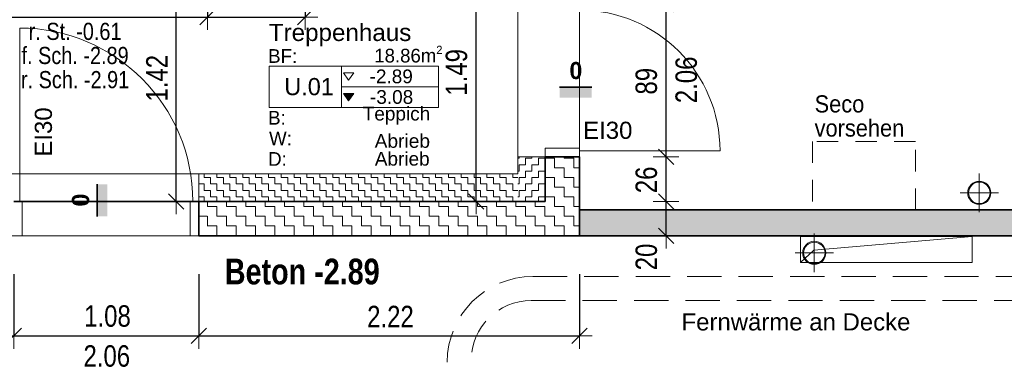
# Model space of a CAD drawing. Header units: metres. Extents: x -75 to 65, y -68 to 92.
# Tile 19 of 32: x 11.79 to 17.53, y 5.34 to 7.33. Entities that reach past the tile are written whole.
import ezdxf

# ---------------------------------------------------------------- set-up
doc = ezdxf.new("R2010")
doc.units = ezdxf.units.M
doc.header["$PDMODE"] = 65
for name, pattern in [('AUSGEZOGEN', [0]), ('STRICHLINIE2_S3', [0.25, 0.2, -0.05]), ('VERDECKT2_S2', [0.165, 0.125, -0.04])]:
    doc.linetypes.add(name, pattern=pattern)
for name, color, linetype in [('XR$1$010 Aussenwände', 7, 'AUSGEZOGEN'), ('XR$1$010 Aussenwände Bauteilschraffuren', 7, 'AUSGEZOGEN'), ('XR$1$010 Aussenwände Schichttrennlinien', 7, 'AUSGEZOGEN'), ('XR$1$010 Türen', 7, 'AUSGEZOGEN'), ('XR$1$035 Decken', 7, 'AUSGEZOGEN'), ('XR$1$056 Lift', 7, 'AUSGEZOGEN'), ('XR$1$060 Möbel Einbau', 7, 'AUSGEZOGEN'), ('XR$1$065 Möbel Einrichtung', 7, 'AUSGEZOGEN'), ('XR$1$080 Raumdefinitionen Kontur', 7, 'AUSGEZOGEN'), ('XR$1$0_', 7, 'AUSGEZOGEN'), ('XR$2$080 Raumdefinitionen Schraffur', 7, 'AUSGEZOGEN'), ('XR$2$080 Raumdefinitionen Text', 7, 'AUSGEZOGEN'), ('XR$2$080 Raumdefinitionen Textrahmen', 7, 'AUSGEZOGEN'), ('XR$2$150 Beschriftungen 1_50', 7, 'AUSGEZOGEN'), ('XR$2$160 Beschriftungen 50', 7, 'AUSGEZOGEN')]:
    doc.layers.add(name, color=color, linetype=linetype)
doc.layers.add('XR$1$STANDARD_1', color=7, linetype='AUSGEZOGEN', lineweight=25)
doc.layers.add('XR$2$STANDARD_1', color=7, linetype='AUSGEZOGEN', lineweight=25)
doc.styles.add('ARIAL', font='ARIAL.TTF')
doc.dimstyles.new('DIMSTYLE_3', dxfattribs={"dimtxt": 0.125, "dimasz": 0.15, "dimexe": 0, "dimexo": 0, "dimgap": 0.0625, "dimtad": 2, "dimrnd": 0.005, "dimzin": 4, "dimdsep": 46, "dimtxsty": 'ARIAL', "dimblk1": 'ALL_ML_STRICH', "dimblk2": 'ALL_ML_STRICH', "dimsah": 1, "dimcen": 0, "dimclrd": 7, "dimclre": 7, "dimclrt": 7, "dimadec": 0, "dimazin": 0, "dimtfac": 1, "dimtdec": 0, "dimtix": 1, "dimtmove": 2, "dimatfit": 3, "dimfxl": 0, "dimtzin": 0, "dimlwd": 0, "dimlwe": 18, "dimarcsym": 0})
doc.dimstyles.new('DIMSTYLE_6', dxfattribs={"dimtxt": 0.125, "dimasz": 0.15, "dimexe": 0, "dimexo": 0, "dimgap": 0.0625, "dimtad": 2, "dimdec": 1, "dimlfac": 100, "dimrnd": 0.5, "dimzin": 4, "dimdsep": 46, "dimtxsty": 'ARIAL', "dimblk1": 'ALL_ML_STRICH', "dimblk2": 'ALL_ML_STRICH', "dimsah": 1, "dimcen": 0, "dimclrd": 7, "dimclre": 7, "dimclrt": 7, "dimadec": 0, "dimazin": 0, "dimtfac": 1, "dimtdec": 0, "dimtix": 1, "dimtmove": 2, "dimatfit": 3, "dimfxl": 0, "dimtzin": 0, "dimlwd": 0, "dimlwe": 18, "dimarcsym": 0})
doc.dimstyles.new('DIMSTYLE_7', dxfattribs={"dimtxt": 0.125, "dimasz": 0.15, "dimexe": 0, "dimexo": 0, "dimgap": 0.0625, "dimtad": 2, "dimdec": 1, "dimlfac": 100, "dimrnd": 0.5, "dimzin": 4, "dimdsep": 46, "dimtxsty": 'ARIAL', "dimblk1": 'ALL_ML_STRICH', "dimblk2": 'ALL_ML_STRICH', "dimsah": 1, "dimcen": 0, "dimclrd": 7, "dimclre": 7, "dimclrt": 7, "dimadec": 0, "dimazin": 0, "dimtfac": 1, "dimtdec": 0, "dimtix": 1, "dimtmove": 2, "dimatfit": 3, "dimfxl": 0, "dimtvp": 1.2, "dimtzin": 0, "dimlwd": 0, "dimlwe": 18, "dimarcsym": 0})
pattern_1 = [(90, (-0.075, 0.075), (-0.0375, 0.0375), [0.0375, -0.0375]), (180, (-0.075, 0.075), (-0.0375, -0.0375), [0.0375, -0.0375])]

# ---------------------------------------------------------------- blocks, each defined once
blk = doc.blocks.new('ALL_ML_STRICH')
at = {"color": 0, "linetype": 'ByBlock', "lineweight": -2}
for p, q in [((0, -0.5), (0, 0.5)), ((-1, 0), (0.5, 0)), ((-0.3, -0.3), (0.3, 0.3))]:
    blk.add_line(p, q, dxfattribs=at)
blk = doc.blocks.new('*D73')
at = {"layer": 'DEFPOINTS', "color": 7, "linetype": 'AUSGEZOGEN', "lineweight": 18, "transparency": 33554687}
for p in [(11.7518, 5.7187), (9.8518, 5.5704), (9.8518, 5.4903)]:
    blk.add_point(p, dxfattribs=at)
at = {"layer": 'XR$2$STANDARD_1', "color": 7, "linetype": 'AUSGEZOGEN', "lineweight": -2, "transparency": 33554687}
for p, q in [((9.8518, 5.8503), (9.8518, 5.4903)), ((11.7518, 5.8503), (11.7518, 5.4903)), ((9.8518, 5.4903), (11.7518, 5.4903))]:
    blk.add_line(p, q, dxfattribs=at)
at = {"layer": 'XR$2$STANDARD_1', "color": 7, "linetype": 'AUSGEZOGEN', "lineweight": 18, "transparency": 33554687, "xscale": 0.15, "yscale": 0.15, "zscale": 0.15, "rotation": 180}
blk.add_blockref('ALL_ML_STRICH', (9.8518, 5.4903), dxfattribs=at)
at = {"layer": 'XR$2$STANDARD_1', "color": 7, "linetype": 'AUSGEZOGEN', "lineweight": 18, "transparency": 33554687, "xscale": 0.15, "yscale": 0.15, "zscale": 0.15}
blk.add_blockref('ALL_ML_STRICH', (11.7518, 5.4903), dxfattribs=at)
at = {"layer": 'XR$2$STANDARD_1', "color": 7, "linetype": 'AUSGEZOGEN', "lineweight": 18, "transparency": 33554687, "insert": (10.8092, 5.6049), "char_height": 0.125, "width": 0.4, "attachment_point": 5, "style": 'ARIAL'}
blk.add_mtext('\\W0.80;\\A1;{\\A1;{1.90\\H0.082500;\\S^ ;}}', dxfattribs=at)
blk = doc.blocks.new('*D74')
at = {"layer": 'DEFPOINTS', "color": 7, "linetype": 'AUSGEZOGEN', "lineweight": 18, "transparency": 33554687}
for p in [(12.8318, 5.856), (11.7518, 5.7187), (11.7518, 5.4903)]:
    blk.add_point(p, dxfattribs=at)
at = {"layer": 'XR$2$STANDARD_1', "color": 7, "linetype": 'AUSGEZOGEN', "lineweight": -2, "transparency": 33554687}
for p, q in [((11.7518, 5.8503), (11.7518, 5.4903)), ((12.8318, 5.8503), (12.8318, 5.4903)), ((11.7518, 5.4903), (12.8318, 5.4903))]:
    blk.add_line(p, q, dxfattribs=at)
at = {"layer": 'XR$2$STANDARD_1', "color": 7, "linetype": 'AUSGEZOGEN', "lineweight": 18, "transparency": 33554687, "xscale": 0.15, "yscale": 0.15, "zscale": 0.15, "rotation": 180}
blk.add_blockref('ALL_ML_STRICH', (11.7518, 5.4903), dxfattribs=at)
at = {"layer": 'XR$2$STANDARD_1', "color": 7, "linetype": 'AUSGEZOGEN', "lineweight": 18, "transparency": 33554687, "xscale": 0.15, "yscale": 0.15, "zscale": 0.15}
blk.add_blockref('ALL_ML_STRICH', (12.8318, 5.4903), dxfattribs=at)
at = {"layer": 'XR$2$STANDARD_1', "color": 7, "linetype": 'AUSGEZOGEN', "lineweight": 18, "transparency": 33554687, "insert": (12.2989, 5.6049), "char_height": 0.125, "width": 0.4, "attachment_point": 5, "style": 'ARIAL'}
blk.add_mtext('\\W0.80;\\A1;{\\A1;{1.08\\H0.082500;\\S^ ;}}', dxfattribs=at)
at = {"layer": 'XR$2$STANDARD_1', "color": 7, "linetype": 'AUSGEZOGEN', "lineweight": 18, "transparency": 33554687, "insert": (12.159, 5.4355), "char_height": 0.125, "width": 0.00625, "attachment_point": 1, "line_spacing_factor": 0.60241, "style": 'ARIAL'}
blk.add_mtext('\\W0.80;2.06', dxfattribs=at)
blk = doc.blocks.new('*D75')
at = {"layer": 'DEFPOINTS', "color": 7, "linetype": 'AUSGEZOGEN', "lineweight": 18, "transparency": 33554687}
for p in [(12.8318, 5.856), (15.0518, 5.7787), (12.8318, 5.4903)]:
    blk.add_point(p, dxfattribs=at)
at = {"layer": 'XR$2$STANDARD_1', "color": 7, "linetype": 'AUSGEZOGEN', "lineweight": -2, "transparency": 33554687}
for p, q in [((12.8318, 5.8503), (12.8318, 5.4903)), ((15.0518, 5.8503), (15.0518, 5.4903)), ((12.8318, 5.4903), (15.0518, 5.4903))]:
    blk.add_line(p, q, dxfattribs=at)
at = {"layer": 'XR$2$STANDARD_1', "color": 7, "linetype": 'AUSGEZOGEN', "lineweight": 18, "transparency": 33554687, "xscale": 0.15, "yscale": 0.15, "zscale": 0.15, "rotation": 180}
blk.add_blockref('ALL_ML_STRICH', (12.8318, 5.4903), dxfattribs=at)
at = {"layer": 'XR$2$STANDARD_1', "color": 7, "linetype": 'AUSGEZOGEN', "lineweight": 18, "transparency": 33554687, "xscale": 0.15, "yscale": 0.15, "zscale": 0.15}
blk.add_blockref('ALL_ML_STRICH', (15.0518, 5.4903), dxfattribs=at)
at = {"layer": 'XR$2$STANDARD_1', "color": 7, "linetype": 'AUSGEZOGEN', "lineweight": 18, "transparency": 33554687, "insert": (13.9495, 5.6028), "char_height": 0.125, "width": 0.4, "attachment_point": 5, "style": 'ARIAL'}
blk.add_mtext('\\W0.80;\\A1;{\\A1;{2.22\\H0.082500;\\S^ ;}}', dxfattribs=at)
blk = doc.blocks.new('*D84')
at = {"layer": 'DEFPOINTS', "color": 7, "linetype": 'AUSGEZOGEN', "lineweight": 18, "transparency": 33554687}
for p in [(12.6994, 7.6935), (12.6208, 6.2735), (12.6994, 6.2735)]:
    blk.add_point(p, dxfattribs=at)
at = {"layer": 'XR$2$STANDARD_1', "color": 7, "linetype": 'AUSGEZOGEN', "lineweight": -2, "transparency": 33554687}
for p, q in [((12.6994, 7.6935), (12.6994, 7.6935)), ((12.6994, 6.2735), (12.6994, 7.6935)), ((12.6994, 6.2735), (12.6994, 6.2735))]:
    blk.add_line(p, q, dxfattribs=at)
at = {"layer": 'XR$2$STANDARD_1', "color": 7, "linetype": 'AUSGEZOGEN', "lineweight": 18, "transparency": 33554687, "xscale": 0.15, "yscale": 0.15, "zscale": 0.15}
for p, rotation in [((12.6994, 7.6935), 90), ((12.6994, 6.2735), 270)]:
    blk.add_blockref('ALL_ML_STRICH', p, dxfattribs=dict(at, rotation=rotation))
at = {"layer": 'XR$2$STANDARD_1', "color": 7, "linetype": 'AUSGEZOGEN', "lineweight": 18, "transparency": 33554687, "insert": (12.5869, 6.9912), "char_height": 0.125, "width": 0.4, "attachment_point": 5, "rotation": 90, "style": 'ARIAL'}
blk.add_mtext('\\W0.80;\\A1;{\\A1;{1.42\\H0.082500;\\S^ ;}}', dxfattribs=at)
blk = doc.blocks.new('*D89')
at = {"layer": 'DEFPOINTS', "color": 7, "linetype": 'AUSGEZOGEN', "lineweight": 18, "transparency": 33554687}
for p in [(14.5006, 7.7635), (14.4497, 6.2735), (14.5173, 6.2735)]:
    blk.add_point(p, dxfattribs=at)
at = {"layer": 'XR$2$STANDARD_1', "color": 7, "linetype": 'AUSGEZOGEN', "lineweight": -2, "transparency": 33554687}
for p, q in [((14.4497, 7.7635), (14.4497, 7.7635)), ((14.4497, 6.2735), (14.4497, 7.7635)), ((14.4497, 6.2735), (14.4497, 6.2735))]:
    blk.add_line(p, q, dxfattribs=at)
at = {"layer": 'XR$2$STANDARD_1', "color": 7, "linetype": 'AUSGEZOGEN', "lineweight": 18, "transparency": 33554687, "xscale": 0.15, "yscale": 0.15, "zscale": 0.15}
for p, rotation in [((14.4497, 7.7635), 90), ((14.4497, 6.2735), 270)]:
    blk.add_blockref('ALL_ML_STRICH', p, dxfattribs=dict(at, rotation=rotation))
at = {"layer": 'XR$2$STANDARD_1', "color": 7, "linetype": 'AUSGEZOGEN', "lineweight": 18, "transparency": 33554687, "insert": (14.3351, 7.0256), "char_height": 0.125, "width": 0.4, "attachment_point": 5, "rotation": 90, "style": 'ARIAL'}
blk.add_mtext('\\W0.80;\\A1;{\\A1;{1.49\\H0.082500;\\S^ ;}}', dxfattribs=at)
blk = doc.blocks.new('*D93')
at = {"layer": 'DEFPOINTS', "color": 7, "linetype": 'AUSGEZOGEN', "lineweight": 18, "transparency": 33554687}
for p in [(15.6128, 6.2735), (15.5571, 6.0735), (15.5724, 6.0735)]:
    blk.add_point(p, dxfattribs=at)
at = {"layer": 'XR$2$STANDARD_1', "color": 7, "linetype": 'AUSGEZOGEN', "lineweight": -2, "transparency": 33554687}
for p, q in [((15.5571, 6.2735), (15.5571, 6.2735)), ((15.5571, 6.0735), (15.5571, 6.2735)), ((15.5571, 6.0735), (15.5571, 6.0735))]:
    blk.add_line(p, q, dxfattribs=at)
at = {"layer": 'XR$2$STANDARD_1', "color": 7, "linetype": 'AUSGEZOGEN', "lineweight": 18, "transparency": 33554687, "xscale": 0.15, "yscale": 0.15, "zscale": 0.15}
for p, rotation in [((15.5571, 6.2735), 90), ((15.5571, 6.0735), 270)]:
    blk.add_blockref('ALL_ML_STRICH', p, dxfattribs=dict(at, rotation=rotation))
at = {"layer": 'XR$2$STANDARD_1', "color": 7, "linetype": 'AUSGEZOGEN', "lineweight": 18, "transparency": 33554687, "insert": (15.4425, 5.9498), "char_height": 0.125, "width": 0.4, "attachment_point": 5, "rotation": 90, "style": 'ARIAL'}
blk.add_mtext('\\W0.80;\\A1;{\\A1;{20\\H0.082500;\\S^ ;}}', dxfattribs=at)
blk = doc.blocks.new('*D94')
at = {"layer": 'DEFPOINTS', "color": 7, "linetype": 'AUSGEZOGEN', "lineweight": 18, "transparency": 33554687}
for p in [(15.7158, 6.5335), (15.5571, 6.2735), (15.6128, 6.2735)]:
    blk.add_point(p, dxfattribs=at)
at = {"layer": 'XR$2$STANDARD_1', "color": 7, "linetype": 'AUSGEZOGEN', "lineweight": -2, "transparency": 33554687}
for p, q in [((15.5571, 6.5335), (15.5571, 6.5335)), ((15.5571, 6.2735), (15.5571, 6.5335)), ((15.5571, 6.2735), (15.5571, 6.2735))]:
    blk.add_line(p, q, dxfattribs=at)
at = {"layer": 'XR$2$STANDARD_1', "color": 7, "linetype": 'AUSGEZOGEN', "lineweight": 18, "transparency": 33554687, "xscale": 0.15, "yscale": 0.15, "zscale": 0.15}
for p, rotation in [((15.5571, 6.5335), 90), ((15.5571, 6.2735), 270)]:
    blk.add_blockref('ALL_ML_STRICH', p, dxfattribs=dict(at, rotation=rotation))
at = {"layer": 'XR$2$STANDARD_1', "color": 7, "linetype": 'AUSGEZOGEN', "lineweight": 18, "transparency": 33554687, "insert": (15.4425, 6.399), "char_height": 0.125, "width": 0.4, "attachment_point": 5, "rotation": 90, "style": 'ARIAL'}
blk.add_mtext('\\W0.80;\\A1;{\\A1;{26\\H0.082500;\\S^ ;}}', dxfattribs=at)
blk = doc.blocks.new('*D95')
at = {"layer": 'DEFPOINTS', "color": 7, "linetype": 'AUSGEZOGEN', "lineweight": 18, "transparency": 33554687}
for p in [(15.7239, 7.4235), (15.5571, 6.5335), (15.7158, 6.5335)]:
    blk.add_point(p, dxfattribs=at)
at = {"layer": 'XR$2$STANDARD_1', "color": 7, "linetype": 'AUSGEZOGEN', "lineweight": -2, "transparency": 33554687}
for p, q in [((15.5571, 7.4235), (15.5571, 7.4235)), ((15.5571, 6.5335), (15.5571, 7.4235)), ((15.5571, 6.5335), (15.5571, 6.5335))]:
    blk.add_line(p, q, dxfattribs=at)
at = {"layer": 'XR$2$STANDARD_1', "color": 7, "linetype": 'AUSGEZOGEN', "lineweight": 18, "transparency": 33554687, "xscale": 0.15, "yscale": 0.15, "zscale": 0.15}
for p, rotation in [((15.5571, 7.4235), 90), ((15.5571, 6.5335), 270)]:
    blk.add_blockref('ALL_ML_STRICH', p, dxfattribs=dict(at, rotation=rotation))
at = {"layer": 'XR$2$STANDARD_1', "color": 7, "linetype": 'AUSGEZOGEN', "lineweight": 18, "transparency": 33554687, "insert": (15.6119, 6.8458), "char_height": 0.125, "width": 0.00625, "attachment_point": 1, "rotation": 90, "line_spacing_factor": 0.60241, "style": 'ARIAL'}
blk.add_mtext('\\W0.80;2.06', dxfattribs=at)
at = {"layer": 'XR$2$STANDARD_1', "color": 7, "linetype": 'AUSGEZOGEN', "lineweight": 18, "transparency": 33554687, "insert": (15.4425, 6.9739), "char_height": 0.125, "width": 0.4, "attachment_point": 5, "rotation": 90, "style": 'ARIAL'}
blk.add_mtext('\\W0.80;\\A1;{\\A1;{89\\H0.082500;\\S^ ;}}', dxfattribs=at)
blk = doc.blocks.new('*D103')
at = {"layer": 'DEFPOINTS', "color": 7, "linetype": 'AUSGEZOGEN', "lineweight": 18, "transparency": 33554687}
for p in [(12.8818, 7.5135), (11.6818, 7.4206), (11.6818, 7.3476)]:
    blk.add_point(p, dxfattribs=at)
at = {"layer": 'XR$2$STANDARD_1', "color": 7, "linetype": 'AUSGEZOGEN', "lineweight": -2, "transparency": 33554687}
for p, q in [((11.6818, 7.6274), (11.6818, 7.3476)), ((12.8818, 7.6274), (12.8818, 7.3476)), ((11.6818, 7.3476), (12.8818, 7.3476))]:
    blk.add_line(p, q, dxfattribs=at)
at = {"layer": 'XR$2$STANDARD_1', "color": 7, "linetype": 'AUSGEZOGEN', "lineweight": 18, "transparency": 33554687, "xscale": 0.15, "yscale": 0.15, "zscale": 0.15, "rotation": 180}
blk.add_blockref('ALL_ML_STRICH', (11.6818, 7.3476), dxfattribs=at)
at = {"layer": 'XR$2$STANDARD_1', "color": 7, "linetype": 'AUSGEZOGEN', "lineweight": 18, "transparency": 33554687, "xscale": 0.15, "yscale": 0.15, "zscale": 0.15}
blk.add_blockref('ALL_ML_STRICH', (12.8818, 7.3476), dxfattribs=at)
at = {"layer": 'XR$2$STANDARD_1', "color": 7, "linetype": 'AUSGEZOGEN', "lineweight": 18, "transparency": 33554687, "insert": (12.2892, 7.4622), "char_height": 0.125, "width": 0.4, "attachment_point": 5, "style": 'ARIAL'}
blk.add_mtext('\\W0.80;\\A1;{\\A1;{1.20\\H0.082500;\\S^ ;}}', dxfattribs=at)
blk = doc.blocks.new('*D104')
at = {"layer": 'DEFPOINTS', "color": 7, "linetype": 'AUSGEZOGEN', "lineweight": 18, "transparency": 33554687}
for p in [(12.8818, 7.5135), (13.4518, 7.3826), (12.8818, 7.3476)]:
    blk.add_point(p, dxfattribs=at)
at = {"layer": 'XR$2$STANDARD_1', "color": 7, "linetype": 'AUSGEZOGEN', "lineweight": -2, "transparency": 33554687}
for p, q in [((12.8818, 7.6274), (12.8818, 7.3476)), ((13.4518, 7.6274), (13.4518, 7.3476)), ((12.8818, 7.3476), (13.4518, 7.3476))]:
    blk.add_line(p, q, dxfattribs=at)
at = {"layer": 'XR$2$STANDARD_1', "color": 7, "linetype": 'AUSGEZOGEN', "lineweight": 18, "transparency": 33554687, "xscale": 0.15, "yscale": 0.15, "zscale": 0.15, "rotation": 180}
blk.add_blockref('ALL_ML_STRICH', (12.8818, 7.3476), dxfattribs=at)
at = {"layer": 'XR$2$STANDARD_1', "color": 7, "linetype": 'AUSGEZOGEN', "lineweight": 18, "transparency": 33554687, "xscale": 0.15, "yscale": 0.15, "zscale": 0.15}
blk.add_blockref('ALL_ML_STRICH', (13.4518, 7.3476), dxfattribs=at)
at = {"layer": 'XR$2$STANDARD_1', "color": 7, "linetype": 'AUSGEZOGEN', "lineweight": 18, "transparency": 33554687, "insert": (13.1622, 7.4622), "char_height": 0.125, "width": 0.4, "attachment_point": 5, "style": 'ARIAL'}
blk.add_mtext('\\W0.80;\\A1;{\\A1;{57\\H0.082500;\\S^ ;}}', dxfattribs=at)

msp = doc.modelspace()

# ---------------------------------------------------------------- hatches: boundary and pattern name
at = {"layer": 'XR$1$010 Aussenwände Bauteilschraffuren', "linetype": 'AUSGEZOGEN', "lineweight": 13, "transparency": 33554687}
h = msp.add_hatch(dxfattribs=at)
h.set_pattern_fill('MUSTER', scale=0.05625, style=0, pattern_type=2)
h.set_pattern_definition([(0, (0.1125, 0.1125), (0.05625, 0.05625), [0.05625, -0.05625]), (90, (0.1125, 0.1125), (-0.05625, 0.05625), [0.05625, -0.05625])])
h.paths.add_polyline_path([(14.8518, 6.2735), (12.8318, 6.2735), (12.8318, 6.0735), (15.0518, 6.0735), (15.0518, 6.5335), (14.8518, 6.5335)], flags=0)
h = msp.add_hatch(dxfattribs=at)
h.set_pattern_fill('MUSTER', scale=0.0375, angle=90, style=0, pattern_type=2)
h.set_pattern_definition(pattern_1)
h.paths.add_polyline_path([(14.8518, 6.4335), (14.8518, 6.5335), (14.6918, 6.5335), (14.6918, 6.4335)], flags=0)
h = msp.add_hatch(dxfattribs=at)
h.set_pattern_fill('MUSTER', scale=0.0375, style=0, pattern_type=2)
h.set_pattern_definition([(0, (0.075, 0.075), (0.0375, 0.0375), [0.0375, -0.0375]), (90, (0.075, 0.075), (-0.0375, 0.0375), [0.0375, -0.0375])])
h.paths.add_polyline_path([(14.6918, 6.4335), (12.8318, 6.4335), (12.8318, 6.2735), (14.6918, 6.2735)], flags=0)
h = msp.add_hatch(dxfattribs=at)
h.set_pattern_fill('MUSTER', scale=0.0375, angle=90, style=0, pattern_type=2)
h.set_pattern_definition(pattern_1)
h.paths.add_polyline_path([(14.8518, 6.4335), (14.6918, 6.4335), (14.8518, 6.2735)], flags=0)
h = msp.add_hatch(dxfattribs=at)
h.set_pattern_fill('MUSTER', scale=0.0375, angle=90, style=0, pattern_type=2)
h.set_pattern_definition(pattern_1)
h.paths.add_polyline_path([(14.6918, 6.4335), (14.6918, 6.2735), (14.8518, 6.2735)], flags=0)
h = msp.add_hatch(dxfattribs=at)
h.set_pattern_fill('MUSTER', scale=0.0375, angle=90, style=0, pattern_type=2)
h.set_pattern_definition(pattern_1)
h.paths.add_polyline_path([(15.0518, 6.0735), (19.3618, 6.0735), (19.3618, 6.2235), (15.0518, 6.2235)], flags=0)
at = {"layer": 'XR$1$0_', "linetype": 'AUSGEZOGEN', "lineweight": 13, "transparency": 33554687}
for points in [[(14.9357, 6.939), (14.9357, 6.879), (15.1237, 6.879), (15.1237, 6.939)], [(12.2387, 6.1857), (12.2987, 6.1857), (12.2987, 6.3737), (12.2387, 6.3737)]]:
    msp.add_hatch(color=252, dxfattribs=at).paths.add_polyline_path(points)
at = {"layer": 'XR$2$080 Raumdefinitionen Schraffur', "linetype": 'AUSGEZOGEN', "lineweight": 13, "true_color": 0x000000, "transparency": 33554687}
msp.add_hatch(color=18, dxfattribs=at).paths.add_polyline_path([(13.7053, 6.8596), (13.7353, 6.9021), (13.6753, 6.9021)])

# ---------------------------------------------------------------- linework, layer by layer
at = {"layer": 'XR$1$010 Aussenwände', "color": 7, "linetype": 'AUSGEZOGEN', "lineweight": 18, "transparency": 33554687}
for p, q in [((14.6918, 6.5335), (14.8518, 6.5335)), ((14.6918, 6.5335), (14.6918, 6.4335)), ((14.6918, 6.4335), (12.8318, 6.4335)), ((12.8318, 6.4335), (12.8318, 6.2735))]:
    msp.add_line(p, q, dxfattribs=at)
at = {"layer": 'XR$1$010 Aussenwände', "color": 7, "linetype": 'AUSGEZOGEN', "lineweight": 35, "transparency": 33554687}
for p, q in [((14.8518, 6.5335), (15.0518, 6.5335)), ((15.0518, 6.5335), (14.8518, 6.5335)), ((15.0518, 6.0735), (15.0518, 6.5335)), ((12.8318, 6.2735), (12.8318, 6.0735)), ((12.8318, 6.2735), (12.8318, 6.0735)), ((18.9518, 6.2235), (15.0518, 6.2235)), ((15.0518, 6.2235), (15.0518, 6.0735)), ((12.8318, 6.0735), (14.8518, 6.0735)), ((15.0518, 6.0735), (14.8518, 6.0735)), ((15.0518, 6.0735), (19.3618, 6.0735))]:
    msp.add_line(p, q, dxfattribs=at)
at = {"layer": 'XR$1$010 Aussenwände Schichttrennlinien', "color": 7, "linetype": 'AUSGEZOGEN', "lineweight": 35, "transparency": 33554687}
for p, q in [((14.8518, 6.5335), (14.8518, 6.2735)), ((14.6918, 6.2735), (12.8318, 6.2735)), ((14.6918, 6.2735), (14.8518, 6.2735)), ((14.6918, 6.2735), (14.8518, 6.2735))]:
    msp.add_line(p, q, dxfattribs=at)
at = {"layer": 'XR$1$010 Türen', "color": 7, "linetype": 'AUSGEZOGEN', "lineweight": 13, "transparency": 33554687}
for p, q in [((11.7868, 6.2735), (11.7868, 7.2835)), ((15.0518, 6.5835), (14.8518, 6.5835)), ((14.8518, 6.5835), (14.8518, 6.5335)), ((15.0518, 6.5335), (15.0518, 6.5835)), ((15.0518, 6.5685), (15.8718, 6.5685)), ((14.8518, 6.5335), (15.0518, 6.5335)), ((11.7518, 6.2735), (11.8018, 6.2735)), ((11.8018, 6.2735), (11.8018, 6.0735)), ((12.7818, 6.0735), (12.7818, 6.2735)), ((12.7818, 6.2735), (12.8318, 6.2735)), ((12.8318, 6.2735), (12.8318, 6.0735)), ((11.8018, 6.0735), (11.7518, 6.0735)), ((12.8318, 6.0735), (12.7818, 6.0735))]:
    msp.add_line(p, q, dxfattribs=at)
at = {"layer": 'XR$1$010 Türen', "color": 7, "linetype": 'AUSGEZOGEN', "lineweight": 35, "transparency": 33554687}
for p, q in [((15.0518, 6.5335), (14.8518, 6.5335)), ((15.0518, 6.5335), (14.8518, 6.5335)), ((12.8318, 6.2735), (12.8318, 6.0735)), ((12.8318, 6.2735), (12.8318, 6.0735))]:
    msp.add_line(p, q, dxfattribs=at)
at = {"layer": 'XR$1$010 Türen', "color": 7, "linetype": 'AUSGEZOGEN', "lineweight": 13, "transparency": 33554687}
for centre, radius in [((15.0518, 6.5685), 0.82), ((11.7868, 6.2735), 1.01)]:
    msp.add_arc(centre, radius, 0, 90, dxfattribs=at)
at = {"layer": 'XR$1$035 Decken', "color": 30, "linetype": 'STRICHLINIE2_S3', "lineweight": 13, "transparency": 33554687}
for p, q in [((14.7804, 5.8361), (20.689, 5.8361)), ((14.7704, 5.6961), (20.679, 5.6961)), ((14.4204, -6.3256), (14.4204, 5.3461))]:
    msp.add_line(p, q, dxfattribs=at)
for centre, radius in [((14.7804, 5.3361), 0.5), ((14.7704, 5.3461), 0.35)]:
    msp.add_arc(centre, radius, 90, 180, dxfattribs=at)
at = {"layer": 'XR$1$056 Lift', "color": 7, "linetype": 'AUSGEZOGEN', "lineweight": 18, "transparency": 33554687}
msp.add_line((15.0518, 6.5335), (15.0518, 7.3735), dxfattribs=at)
at = {"layer": 'XR$1$056 Lift', "color": 7, "linetype": 'AUSGEZOGEN', "lineweight": 35, "transparency": 33554687}
for p, q in [((15.1237, 6.939), (14.9357, 6.939)), ((12.2387, 6.3737), (12.2387, 6.1857))]:
    msp.add_line(p, q, dxfattribs=at)
at = {"layer": 'XR$1$060 Möbel Einbau', "color": 14, "linetype": 'AUSGEZOGEN', "lineweight": 13, "transparency": 33554687}
for p, q in [((17.3844, 6.3235), (17.3844, 6.436)), ((17.3844, 6.3235), (17.2719, 6.3235)), ((17.3844, 6.3235), (17.3844, 6.211)), ((17.3844, 6.3235), (17.4969, 6.3235)), ((16.4218, 5.9735), (16.4218, 6.086)), ((16.4218, 5.9735), (16.3093, 5.9735)), ((16.4218, 5.9735), (16.4218, 5.861)), ((16.4218, 5.9735), (16.5343, 5.9735))]:
    msp.add_line(p, q, dxfattribs=at)
for centre, radius in [((17.3844, 6.3235), 0.0675), ((17.3844, 6.3235), 0.0625), ((16.4218, 5.9735), 0.0675), ((16.4218, 5.9735), 0.0625)]:
    msp.add_circle(centre, radius, dxfattribs=at)
at = {"layer": 'XR$1$065 Möbel Einrichtung', "color": 134, "linetype": 'VERDECKT2_S2', "lineweight": 18, "transparency": 33554687}
for p, q in [((17.0118, 6.6235), (16.4118, 6.6235)), ((16.4118, 6.6235), (16.4118, 6.2235)), ((17.0118, 6.2235), (17.0118, 6.6235))]:
    msp.add_line(p, q, dxfattribs=at)
at = {"layer": 'XR$1$065 Möbel Einrichtung', "color": 7, "linetype": 'AUSGEZOGEN', "lineweight": 25, "transparency": 33554687}
msp.add_line((16.4118, 6.2235), (17.0118, 6.2235), dxfattribs=at)
at = {"layer": 'XR$1$065 Möbel Einrichtung', "color": 7, "linetype": 'AUSGEZOGEN', "lineweight": 13, "transparency": 33554687}
for p, q in [((17.3418, 6.0685), (16.3418, 6.0685)), ((16.3418, 6.0685), (16.3418, 5.9185)), ((17.3418, 6.0685), (16.42, 5.9903)), ((16.42, 5.9903), (17.3418, 6.0685)), ((17.3418, 5.9185), (17.3418, 6.0685)), ((16.42, 5.9903), (16.3418, 5.9185)), ((16.3418, 5.9185), (16.42, 5.9903)), ((16.3418, 5.9185), (17.3418, 5.9185))]:
    msp.add_line(p, q, dxfattribs=at)
at = {"layer": 'XR$1$080 Raumdefinitionen Kontur', "color": 51, "linetype": 'AUSGEZOGEN', "lineweight": 13, "transparency": 33554687}
for p, q in [((15.0518, 10.8035), (15.0518, 6.2235)), ((14.6918, 6.4335), (14.6918, 10.6435)), ((10.2118, 6.4335), (14.6918, 6.4335)), ((15.0518, 6.2235), (18.9518, 6.2235)), ((14.8918, 6.0735), (9.8518, 6.0735)), ((18.1018, 6.0735), (14.8918, 6.0735))]:
    msp.add_line(p, q, dxfattribs=at)
at = {"layer": 'XR$1$STANDARD_1', "color": 7, "linetype": 'AUSGEZOGEN', "lineweight": 35, "transparency": 33554687}
msp.add_line((12.8318, 6.2735), (11.7518, 6.2735), dxfattribs=at)
at = {"layer": 'XR$2$080 Raumdefinitionen Textrahmen', "color": 7, "linetype": 'AUSGEZOGEN', "lineweight": 13, "transparency": 33554687}
for p, q in [((13.2424, 7.0609), (14.2307, 7.0609)), ((13.2424, 6.8209), (13.2424, 7.0609)), ((13.6633, 7.0609), (13.6633, 6.8209)), ((13.7353, 7.0221), (13.6753, 7.0221)), ((13.6753, 7.0221), (13.7053, 6.9796)), ((13.7053, 6.9796), (13.7353, 7.0221)), ((14.2307, 7.0609), (14.2307, 6.8209)), ((13.6633, 6.9409), (14.2307, 6.9409)), ((13.7353, 6.9021), (13.6753, 6.9021)), ((13.6753, 6.9021), (13.7053, 6.8596)), ((13.7053, 6.8596), (13.7353, 6.9021)), ((14.2307, 6.8209), (13.2424, 6.8209))]:
    msp.add_line(p, q, dxfattribs=at)

# ---------------------------------------------------------------- texts
at = {"layer": 'XR$2$080 Raumdefinitionen Text', "color": 7, "linetype": 'AUSGEZOGEN', "transparency": 33554687, "attachment_point": 7, "style": 'ARIAL'}
for s, insert, char_height, width in [('\\W1.01;Treppenhaus', (13.2399, 7.1781), 0.1, 0.878602), ('\\A1;{\\fArial|i0|b0;\\H0.080000;\\W0.970000;\\C7;18.86m\\fArial|i0|b0;\\W0.970000;\\H0.600000x;\\S2^ ;}\\P', (13.8552, 7.0819), 0.08, 0.43582), ('\\W0.98;BF:', (13.2357, 7.0809), 0.08, 0.210832), ('\\W0.99;-2.89', (13.8279, 6.961), 0.08, 0.29309), ('\\W0.98;U.01', (13.3302, 6.8912), 0.1, 0.345461), ('\\W0.99;-3.08', (13.8301, 6.8409), 0.08, 0.29309), ('\\W0.98;B:', (13.2357, 6.7209), 0.08, 0.143365), ('\\W0.99;Teppich', (13.7878, 6.7209), 0.08, 0.435759), ('\\W0.98;W:', (13.2411, 6.6009), 0.08, 0.173757), ('\\W1.00;Abrieb', (13.8574, 6.5847), 0.08, 0.365508), ('\\W0.98;D:', (13.2356, 6.4809), 0.08, 0.150171), ('\\W0.99;Abrieb', (13.8584, 6.4809), 0.08, 0.361853)]:
    msp.add_mtext(s, dxfattribs=dict(at, insert=insert, char_height=char_height, width=width))
at = {"layer": 'XR$2$150 Beschriftungen 1_50', "color": 31, "linetype": 'AUSGEZOGEN', "transparency": 33554687, "insert": (11.9763, 6.5342), "char_height": 0.1, "width": 0.338287, "attachment_point": 7, "rotation": 90, "style": 'ARIAL'}
msp.add_mtext('\\W1.00;EI30', dxfattribs=at)
at = {"layer": 'XR$2$150 Beschriftungen 1_50', "color": 31, "linetype": 'AUSGEZOGEN', "transparency": 33554687, "insert": (15.0735, 6.6365), "char_height": 0.1, "width": 0.338287, "attachment_point": 7, "style": 'ARIAL'}
msp.add_mtext('\\W1.00;EI30', dxfattribs=at)
at = {"layer": 'XR$2$160 Beschriftungen 50', "color": 7, "linetype": 'AUSGEZOGEN', "transparency": 33554687, "char_height": 0.1, "line_spacing_factor": 0.843373, "style": 'ARIAL'}
for s, insert, width, attachment_point in [('\\A1;{\\fArial|i0|b0;\\H0.100000;\\W0.830000;\\C7;r. St. -0.61}\\P{\\fArial|i0|b0;\\H0.100000;\\W0.830000;\\C7;f. Sch. -2.89}\\P{\\fArial|i0|b0;\\H0.100000;\\W0.830000;\\C7;r. Sch. -2.91}\\P', (12.1099, 7.3144), 0.68002, 2), ('\\A1;{\\fArial|i0|b0;\\H0.100000;\\W0.910000;\\C7;Seco}\\P{\\fArial|i0|b0;\\H0.100000;\\W0.910000;\\C7;vorsehen}\\P', (16.4238, 6.8918), 0.57184, 1)]:
    msp.add_mtext(s, dxfattribs=dict(at, insert=insert, width=width, attachment_point=attachment_point))
at = {"layer": 'XR$2$160 Beschriftungen 50', "color": 7, "linetype": 'AUSGEZOGEN', "transparency": 33554687, "insert": (14.9933, 6.9847), "char_height": 0.1, "width": 0.124013, "attachment_point": 7, "style": 'ARIAL'}
msp.add_mtext('\\A1;{\\fArial|i0|b1;\\H0.100000;\\W0.970000;\\C7;0}\\P', dxfattribs=at)
at = {"layer": 'XR$2$160 Beschriftungen 50', "color": 7, "linetype": 'AUSGEZOGEN', "transparency": 33554687, "insert": (12.193, 6.2434), "char_height": 0.1, "width": 0.124013, "attachment_point": 7, "rotation": 90, "style": 'ARIAL'}
msp.add_mtext('\\A1;{\\fArial|i0|b1;\\H0.100000;\\W0.970000;\\C7;0}\\P', dxfattribs=at)
at = {"layer": 'XR$2$160 Beschriftungen 50', "color": 30, "linetype": 'AUSGEZOGEN', "transparency": 33554687, "insert": (15.6473, 5.5203), "char_height": 0.1, "width": 1.39189, "attachment_point": 7, "style": 'ARIAL'}
msp.add_mtext('\\W1.00;Fernwärme an Decke', dxfattribs=at)
at = {"layer": 'XR$2$STANDARD_1', "color": 7, "linetype": 'AUSGEZOGEN', "lineweight": 13, "transparency": 33554687, "insert": (12.9832, 5.7878), "char_height": 0.15, "width": 0.968647, "attachment_point": 7, "style": 'ARIAL'}
msp.add_mtext('\\A1;{\\fArial|i0|b1;\\H0.150000;\\W0.800000;\\C7;Beton -2.89}\\P', dxfattribs=at)

# ---------------------------------------------------------------- dimensions: what is measured, and where the dimension line sits
at = {"layer": 'XR$2$STANDARD_1', "color": 7, "linetype": 'AUSGEZOGEN', "lineweight": 18, "transparency": 33554687}
for base, p1, p2, dimstyle, picture, middle in [((14.4497, 7.7635), (14.4497, 6.2735), (14.4497, 7.7635), 'DIMSTYLE_3', '*D89', (14.3351, 7.0256)), ((12.6994, 7.6935), (12.6994, 6.2735), (12.6994, 7.6935), 'DIMSTYLE_3', '*D84', (12.5869, 6.9912)), ((15.5571, 6.5335), (15.5571, 6.2735), (15.5571, 6.5335), 'DIMSTYLE_7', '*D94', (15.4425, 6.399)), ((15.5571, 6.2735), (15.5571, 6.0735), (15.5571, 6.2735), 'DIMSTYLE_7', '*D93', (15.4425, 5.9498))]:
    dim = msp.add_linear_dim(base=base, p1=p1, p2=p2, angle=90, dimstyle=dimstyle, override={"dimpost": '<>', "dimclrd": 7, "dimclre": 7, "dimclrt": 7, "dimlwd": 0, "dimlwe": 18}, dxfattribs=at)
    dim.commit()
    dim.dimension.update_dxf_attribs({"geometry": picture, "text_midpoint": middle, "dimtype": 160})
for base, p1, p2, dimstyle, picture, middle in [((12.8818, 7.3476), (11.6818, 7.6274), (12.8818, 7.6274), 'DIMSTYLE_3', '*D103', (12.2892, 7.4622)), ((13.4518, 7.3476), (12.8818, 7.6274), (13.4518, 7.6274), 'DIMSTYLE_6', '*D104', (13.1622, 7.4622)), ((11.7518, 5.4903), (9.8518, 5.8503), (11.7518, 5.8503), 'DIMSTYLE_3', '*D73', (10.8092, 5.6049)), ((15.0518, 5.4903), (12.8318, 5.8503), (15.0518, 5.8503), 'DIMSTYLE_3', '*D75', (13.9495, 5.6028))]:
    dim = msp.add_linear_dim(base=base, p1=p1, p2=p2, dimstyle=dimstyle, override={"dimpost": '<>', "dimclrd": 7, "dimclre": 7, "dimclrt": 7, "dimlwd": 0, "dimlwe": 18}, dxfattribs=at)
    dim.commit()
    dim.dimension.update_dxf_attribs({"geometry": picture, "text_midpoint": middle, "dimtype": 160})
dim = msp.add_linear_dim(base=(15.5571, 7.4235), p1=(15.5571, 6.5335), p2=(15.5571, 7.4235), angle=90, text='<>\\X\\W0.80;2.06', dimstyle='DIMSTYLE_6', override={"dimpost": '<>', "dimclrd": 7, "dimclre": 7, "dimclrt": 7, "dimlwd": 0, "dimlwe": 18}, dxfattribs=at)
dim.commit()
dim.dimension.update_dxf_attribs({"geometry": '*D95', "text_midpoint": (15.4425, 6.9739), "dimtype": 160})
dim = msp.add_linear_dim(base=(12.8318, 5.4903), p1=(11.7518, 5.8503), p2=(12.8318, 5.8503), text='<>\\X\\W0.80;2.06', dimstyle='DIMSTYLE_3', override={"dimpost": '<>', "dimclrd": 7, "dimclre": 7, "dimclrt": 7, "dimlwd": 0, "dimlwe": 18}, dxfattribs=at)
dim.commit()
dim.dimension.update_dxf_attribs({"geometry": '*D74', "text_midpoint": (12.2989, 5.6049), "dimtype": 160})

doc.saveas('drawing.dxf')
